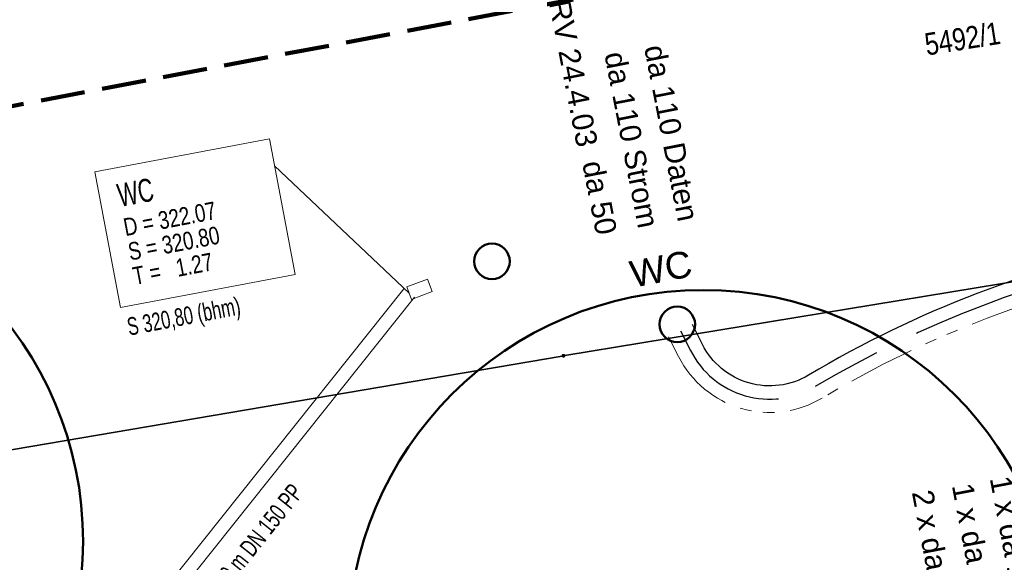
# Model space of a CAD drawing. Extents: x 3503739 to 3504470, y 5375172 to 5375561.
# Tile 73 of 142: x 3504179 to 3504190, y 5375393 to 5375399. Entities that reach past the tile are written whole.
import ezdxf

# ---------------------------------------------------------------- set-up
doc = ezdxf.new("R2010")
doc.units = 0
doc.header["$MEASUREMENT"] = 0
for name, pattern in [('1', [1.4, 0.5, -0.2, 0.5, -0.2]), ('2', [3.4, 1.2, -0.5, 1.2, -0.5]), ('237', [1.5, 0.75, -0.18, 0.13, -0.13, 0.13, -0.18]), ('33', [12, 4, -8])]:
    doc.linetypes.add(name, pattern=pattern)
for name, color, linetype in [('_4WP_KANALISATIO', 7, 'Continuous'), ('_4WP_KANCAD__', 7, 'Continuous'), ('_4WP_KANCADT__', 7, 'Continuous'), ('_4WP_LICHT-KSR', 7, 'Continuous'), ('_4WP_STADT-DACH', 7, 'Continuous'), ('_4WP_STADT_DATEN', 7, 'Continuous'), ('_4WP_STADT_FTT1', 7, 'Continuous'), ('_4WP_STADT_STROM', 7, 'Continuous'), ('BHM_BAUM_NEU', 7, 'Continuous'), ('K_FLURSTUECKE', 7, 'Continuous'), ('K_FLURSTUECKSNR_', 7, 'Continuous'), ('K_GRENZEN-UNABGE', 7, 'Continuous'), ('KMP_TIEF20-05-25', 7, 'Continuous'), ('PUNKTHOEHENATTDEF', 7, 'Continuous'), ('PUNKTNUMMERNATTDEF', 7, 'Continuous'), ('PUNKTSPEZIFIKATION', 7, 'Continuous')]:
    doc.layers.add(name, color=color, linetype=linetype)
doc.styles.add('178', font='ARIAL.TTF', dxfattribs={"height": 0.24})
doc.styles.add('219', font='ARIAL.TTF', dxfattribs={"height": 0.24})
doc.styles.add('434', font='ARIAL.TTF', dxfattribs={"height": 0.24})
doc.styles.add('481', font='ARIAL.TTF', dxfattribs={"width": 0.8, "height": 0.25})
doc.styles.add('545', font='ARIAL.TTF', dxfattribs={"height": 0.3})
doc.styles.add('55', font='ARIAL.TTF', dxfattribs={"height": 0.24})
doc.styles.add('75', font='TXT', dxfattribs={"width": 0.7, "height": 0.2})
doc.styles.add('77', font='TXT', dxfattribs={"width": 0.7, "height": 0.26})
doc.styles.add('78', font='TXT', dxfattribs={"width": 0.8, "height": 0.2})
doc.styles.add('82', font='TXT', dxfattribs={"width": 0.7, "height": 0.2})

# ---------------------------------------------------------------- blocks, each defined once
blk = doc.blocks.new('PUNKT')
blk.add_point((0, 0))
at = {"layer": 'PUNKTHOEHENATTDEF', "linetype": 'Continuous', "flags": 1}
blk.add_attdef('PUNKTHOEHE', (1, -0.5), '', height=0.8, dxfattribs=at)
at = {"layer": 'PUNKTNUMMERNATTDEF', "linetype": 'Continuous', "flags": 1}
blk.add_attdef('PUNKTNUMMER', (1, 0.5), '', height=0.8, dxfattribs=at)
at = {"layer": 'PUNKTSPEZIFIKATION', "linetype": 'Continuous', "flags": 1}
blk.add_attdef('PUNKTSPEZIFIKATION', (1, -1.5), '', height=0.8, dxfattribs=at)
blk = doc.blocks.new('10-UNVERMARKT')
at = {"color": 255, "linetype": '33', "lineweight": 9}
blk.add_circle((0, 0), 0.0789, dxfattribs=at)
at = {"color": 252, "linetype": 'Continuous', "lineweight": 20}
blk.add_circle((0, 0), 0.0325, dxfattribs=at)

msp = doc.modelspace()

# ---------------------------------------------------------------- linework, layer by layer
at = {"layer": '_4WP_KANALISATIO', "color": 1, "linetype": 'Continuous', "lineweight": 20}
for p, q in [((3504183.445, 5375395.995), (3504183.678, 5375396.084)), ((3504183.499, 5375395.855), (3504183.732, 5375395.944))]:
    msp.add_line(p, q, dxfattribs=at)
at = {"layer": '_4WP_KANALISATIO', "color": 7, "linetype": 'Continuous', "lineweight": 9}
for p, q in [((3504183.732, 5375395.944), (3504183.678, 5375396.084)), ((3504183.445, 5375395.995), (3504183.499, 5375395.855))]:
    msp.add_line(p, q, dxfattribs=at)
at = {"layer": '_4WP_KANCAD__', "color": 1, "linetype": 'Continuous', "lineweight": 13}
msp.add_lwpolyline([(3504183.413, 5375395.972), (3504179.726, 5375391.351), (3504179.844, 5375391.257), (3504183.531, 5375395.878)], dxfattribs=at)
at = {"layer": '_4WP_KANCADT__', "color": 1, "linetype": 'Continuous', "lineweight": 20}
msp.add_line((3504183.472, 5375395.925), (3504181.956, 5375397.358), dxfattribs=at)
at = {"layer": '_4WP_KANCADT__', "color": 7, "linetype": 'Continuous', "lineweight": 13}
msp.add_lwpolyline([(3504179.933, 5375397.29), (3504181.898, 5375397.663), (3504182.187, 5375396.136), (3504180.222, 5375395.763), (3504179.933, 5375397.29)], dxfattribs=at)
at = {"layer": '_4WP_KANCADT__', "color": 1, "linetype": 'Continuous', "lineweight": 20}
msp.add_lwpolyline([(3504179.933, 5375397.29), (3504181.898, 5375397.663), (3504182.187, 5375396.136), (3504180.222, 5375395.763), (3504179.933, 5375397.29)], dxfattribs=at)
at = {"layer": '_4WP_STADT-DACH', "color": 1, "linetype": 'Continuous', "lineweight": 50}
for centre in [(3504184.404, 5375396.283), (3504186.491, 5375395.574)]:
    msp.add_circle(centre, 0.2, dxfattribs=at)
at = {"layer": '_4WP_STADT_DATEN', "color": 7, "linetype": 'Continuous', "lineweight": 30}
msp.add_lwpolyline([(3504200.339, 5375397.959), (3504193.221, 5375397.216, 0.195706), (3504192.556, 5375396.861, -0.173025), (3504191.977, 5375396.519), (3504191.91, 5375396.505, 0.086687), (3504187.969, 5375395.001, -0.435074), (3504186.774, 5375395.347), (3504186.661, 5375395.57)], format="xyb", dxfattribs=at)
at = {"layer": '_4WP_STADT_FTT1', "color": 1, "linetype": '237', "lineweight": 20}
msp.add_lwpolyline([(3504200.079, 5375397.728, -0.442236), (3504199.641, 5375397.132), (3504193.518, 5375396.493, -0.01694), (3504193.364, 5375396.482), (3504191.967, 5375396.211, 0.086682), (3504188.123, 5375394.744, -0.43501), (3504186.506, 5375395.211), (3504186.394, 5375395.434)], format="xyb", dxfattribs=at)
at = {"layer": '_4WP_STADT_STROM', "color": 3, "linetype": '2', "lineweight": 30}
msp.add_lwpolyline([(3504186.527, 5375395.502), (3504186.64, 5375395.279, 0.434654), (3504188.045, 5375394.872, -0.086711), (3504191.938, 5375396.358), (3504193.283, 5375396.619), (3504198.924, 5375397.208, -0.072884), (3504199.213, 5375397.196), (3504200.535, 5375396.945, 0.096733), (3504201.148, 5375396.949)], format="xyb", dxfattribs=at)
at = {"layer": 'BHM_BAUM_NEU', "color": 91, "linetype": 'Continuous', "lineweight": 50}
for centre in [(3504175.8, 5375393.127), (3504186.782, 5375391.959)]:
    msp.add_circle(centre, 4, dxfattribs=at)
at = {"layer": 'K_FLURSTUECKE', "color": 252, "linetype": 'Continuous', "lineweight": 30}
for p, q in [((3504197.484, 5375397.237), (3504185.226, 5375395.223)), ((3504185.226, 5375395.223), (3504197.484, 5375397.237)), ((3504197.484, 5375397.237), (3504185.226, 5375395.223)), ((3504185.226, 5375395.223), (3504197.484, 5375397.237)), ((3504185.194, 5375395.217), (3504175.366, 5375393.543)), ((3504175.366, 5375393.543), (3504185.194, 5375395.217)), ((3504185.194, 5375395.217), (3504175.366, 5375393.543)), ((3504175.366, 5375393.543), (3504185.194, 5375395.217))]:
    msp.add_line(p, q, dxfattribs=at)
at = {"layer": 'KMP_TIEF20-05-25', "color": 250, "linetype": '1', "lineweight": 100}
msp.add_line((3504187.381, 5375399.629), (3504165.805, 5375395.515), dxfattribs=at)

# ---------------------------------------------------------------- block references
at = {"layer": 'K_GRENZEN-UNABGE', "color": 252, "xscale": 0.2, "yscale": 0.2}
msp.add_blockref('10-UNVERMARKT', (3504185.21, 5375395.22), dxfattribs=at)
msp.add_blockref('10-UNVERMARKT', (3504185.21, 5375395.22), dxfattribs=at)
at = {"layer": 'K_GRENZEN-UNABGE', "color": 252}
msp.add_blockref('PUNKT', (3504185.21, 5375395.22), dxfattribs=at)
msp.add_blockref('PUNKT', (3504185.21, 5375395.22), dxfattribs=at)

# ---------------------------------------------------------------- texts
at = {"layer": '_4WP_KANALISATIO', "color": 1, "linetype": 'Continuous', "style": '82', "width": 0.7}
msp.add_text('S 320,80 (bhm)', height=0.2, rotation=10.7963, dxfattribs=at).set_placement((3504180.318, 5375395.446))
at = {"layer": '_4WP_KANCADT__', "color": 1, "linetype": 'Continuous'}
for s, height, rotation, style, width, p in [('WC', 0.26, 10.737, '77', 0.7, (3504180.215, 5375396.894)), ('D = 322.07', 0.2, 10.737, '78', 0.8, (3504180.277, 5375396.566)), ('S = 320.80', 0.2, 10.737, '78', 0.8, (3504180.329, 5375396.291)), ('T =   1.27', 0.2, 10.737, '78', 0.8, (3504180.381, 5375396.016)), ('<-- 1.5 % 5.9 m DN 150 PP', 0.2, 51.4144, '75', 0.7, (3504180.873, 5375391.897))]:
    msp.add_text(s, height=height, rotation=rotation, dxfattribs=dict(at, style=style, width=width)).set_placement(p)
at = {"layer": '_4WP_LICHT-KSR', "color": 190, "linetype": 'Continuous', "style": '55'}
msp.add_text('2 x da 110 Licht', height=0.24, rotation=280.774, dxfattribs=at).set_placement((3504189.132, 5375393.683))
at = {"layer": '_4WP_STADT-DACH', "color": 20, "linetype": 'Continuous', "style": '545'}
msp.add_text('WC', height=0.3, rotation=10.9801, dxfattribs=at).set_placement((3504185.993, 5375395.985))
at = {"layer": '_4WP_STADT_DATEN', "color": 7, "linetype": 'Continuous', "style": '434'}
for s, rotation, p in [('da 110 Daten', 280.9801, (3504186.117, 5375398.693)), ('1 x da 110 Daten', 280.774, (3504189.582, 5375393.759))]:
    msp.add_text(s, height=0.24, rotation=rotation, dxfattribs=at).set_placement(p)
at = {"layer": '_4WP_STADT_FTT1', "color": 1, "linetype": 'Continuous', "style": '178'}
for s, p in [('RV 24.4.03', (3504185.044, 5375399.201)), ('da 50', (3504185.42, 5375397.389))]:
    msp.add_text(s, height=0.24, rotation=280.9801, dxfattribs=at).set_placement(p)
at = {"layer": '_4WP_STADT_STROM', "color": 7, "linetype": 'Continuous', "style": '219'}
for s, rotation, p in [('da 110 Strom', 280.9801, (3504185.669, 5375398.617)), ('1 x da 110 Strom', 280.774, (3504190.009, 5375393.84))]:
    msp.add_text(s, height=0.24, rotation=rotation, dxfattribs=at).set_placement(p)
at = {"layer": 'K_FLURSTUECKSNR_', "color": 251, "linetype": 'Continuous', "style": '481', "width": 0.8}
msp.add_text('5492/1', height=0.25, rotation=9, dxfattribs=at).set_placement((3504189.3, 5375398.6))

doc.saveas('drawing.dxf')
